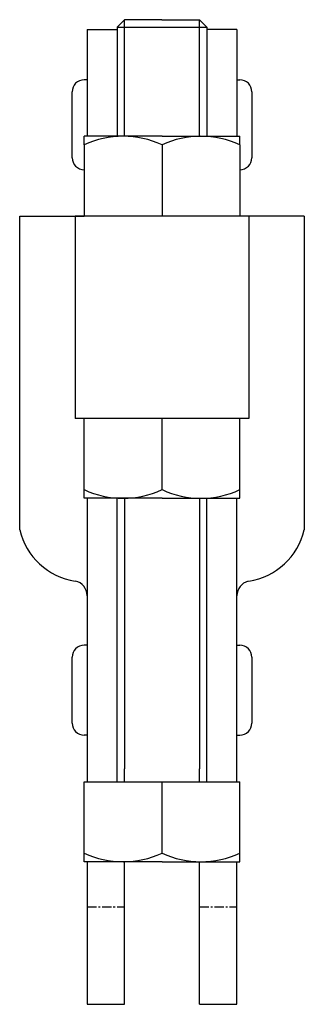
# Model space of a CAD drawing. Extents: x 66 to 104, y 177 to 308.
import ezdxf

# ---------------------------------------------------------------- set-up
doc = ezdxf.new("R2010")
doc.units = 0
doc.linetypes.add('CENTER', pattern=[2, 1.25, -0.25, 0.25, -0.25])
doc.layers.get('0').update_dxf_attribs({"linetype": 'CONTINUOUS'})
doc.layers.add('BRAUER-1', color=1, linetype='CENTER')

msp = doc.modelspace()

# ---------------------------------------------------------------- linework, layer by layer
for p, q in [((79.99974, 308.423992), (78.99974, 307.423992)), ((79.999791, 292.858904), (79.99974, 308.423992)), ((84.99974, 308.423992), (79.99974, 308.423992)), ((84.99974, 308.423992), (89.99974, 308.423992)), ((89.999791, 292.858904), (89.99974, 308.423992)), ((89.99974, 308.423992), (90.99974, 307.423992)), ((74.99974, 307.103989), (78.99974, 307.103989)), ((74.99974, 307.103989), (74.999791, 292.858904)), ((78.99974, 307.423992), (90.99974, 307.423992)), ((78.99974, 307.423992), (78.999791, 292.858904)), ((90.99974, 307.423992), (90.999791, 292.858904)), ((94.99974, 307.103989), (90.99974, 307.103989)), ((94.99974, 307.103989), (94.999791, 292.858904)), ((74.99974, 300.403988), (74.59974, 300.403988)), ((94.99974, 300.403988), (95.39974, 300.403988)), ((72.99974, 290.003988), (72.99974, 298.803988)), ((96.99974, 298.803988), (96.99974, 290.003988)), ((74.599791, 291.710467), (74.599791, 292.858904)), ((84.999791, 292.858904), (74.599791, 292.858904)), ((84.999791, 292.858904), (95.399791, 292.858904)), ((95.399791, 291.710466), (95.399791, 292.858904)), ((74.599791, 291.710467), (74.599791, 282.202654)), ((84.999791, 291.710467), (84.999791, 282.202654)), ((95.399791, 291.710466), (95.399791, 282.202654)), ((65.99979, 240.334527), (65.999791, 282.202654)), ((65.999791, 282.202654), (74.599791, 282.20277)), ((96.599791, 282.202892), (73.399791, 282.202416)), ((73.399791, 282.202416), (73.400345, 255.202416)), ((96.599791, 282.202892), (96.600345, 255.202892)), ((103.999791, 282.202654), (96.599791, 282.202559)), ((103.999791, 282.202654), (103.99979, 240.334435)), ((96.600345, 255.202892), (73.400345, 255.202416)), ((74.600345, 244.546404), (74.600345, 255.202654)), ((85.000345, 245.694842), (85.000345, 255.202654)), ((95.400345, 244.546404), (95.400345, 255.202654)), ((85.000345, 244.546404), (74.600345, 244.546404)), ((74.99995, 244.546404), (74.999978, 206.679109)), ((78.999691, 206.679109), (79.000345, 244.546404)), ((80.000345, 244.546404), (79.999738, 208.423992)), ((85.000345, 244.546404), (95.400345, 244.546404)), ((90.000345, 244.546404), (89.999738, 208.423992)), ((90.999691, 206.679109), (91.000345, 244.546404)), ((94.999978, 206.679109), (94.99995, 244.546404)), ((75.000001, 224.923992), (74.600001, 224.923992)), ((95.000001, 224.923992), (95.400001, 224.923992)), ((73.000001, 214.523992), (73.000001, 223.323992)), ((97.000001, 223.323992), (97, 214.523992)), ((75.000001, 212.923992), (74.600001, 212.923992)), ((95, 212.923992), (95.4, 212.923992)), ((80, 206.679109), (80, 208.423992)), ((90, 206.679109), (90, 208.423992)), ((74.600345, 206.679109), (95.400345, 206.679109)), ((74.600345, 196.022859), (74.600345, 206.679109)), ((85.000345, 197.171297), (85.000345, 206.679109)), ((95.400345, 196.022859), (95.400345, 206.679109)), ((85.000345, 196.022859), (74.600345, 196.022859)), ((74.999986, 196.022859), (75, 177.000001)), ((80, 177), (80, 196.022859)), ((85.000345, 196.022859), (95.400345, 196.022859)), ((90, 177), (90, 196.022859)), ((95, 177), (94.999986, 196.022859)), ((75, 177.000001), (80, 177)), ((90, 177), (95, 177))]:
    msp.add_line(p, q)
for centre, radius, start, end in [((74.59974, 298.803988), 1.6, 90, 179.999999), ((95.39974, 298.803988), 1.6, 359.999988, 90), ((79.799791, 280.512169), 12.346736, 65.091904, 114.908095), ((90.199791, 280.512168), 12.346736, 65.091904, 114.908093), ((74.59974, 290.003988), 1.6, 179.999999, 270), ((95.39974, 290.003988), 1.6, 270, 359.999998), ((79.800345, 256.89314), 12.346736, 245.091899, 294.908095), ((90.200345, 256.89314), 12.346736, 245.091905, 294.908089), ((74.744946, 242.374155), 8.979857, 193.128378, 261.529275), ((95.254612, 242.374116), 8.979891, 278.472955, 346.871325), ((73.000001, 231.537323), 2, 359.999989, 77.813908), ((97.000001, 231.537322), 2, 104.036242, 180), ((74.600001, 223.323992), 1.6, 90, 179.999999), ((95.400001, 223.323992), 1.6, 359.999988, 90), ((74.600001, 214.523992), 1.6, 179.999999, 270), ((95.4, 214.523992), 1.6, 270, 359.999998), ((79.800345, 208.369595), 12.346736, 245.091899, 294.908095), ((90.200345, 208.369595), 12.346736, 245.091905, 294.908089)]:
    msp.add_arc(centre, radius, start, end)
at = {"layer": 'BRAUER-1'}
for p, q in [((75.000003, 190.000001), (80.000003, 190)), ((90, 190), (95, 190))]:
    msp.add_line(p, q, dxfattribs=at)

doc.saveas('drawing.dxf')
